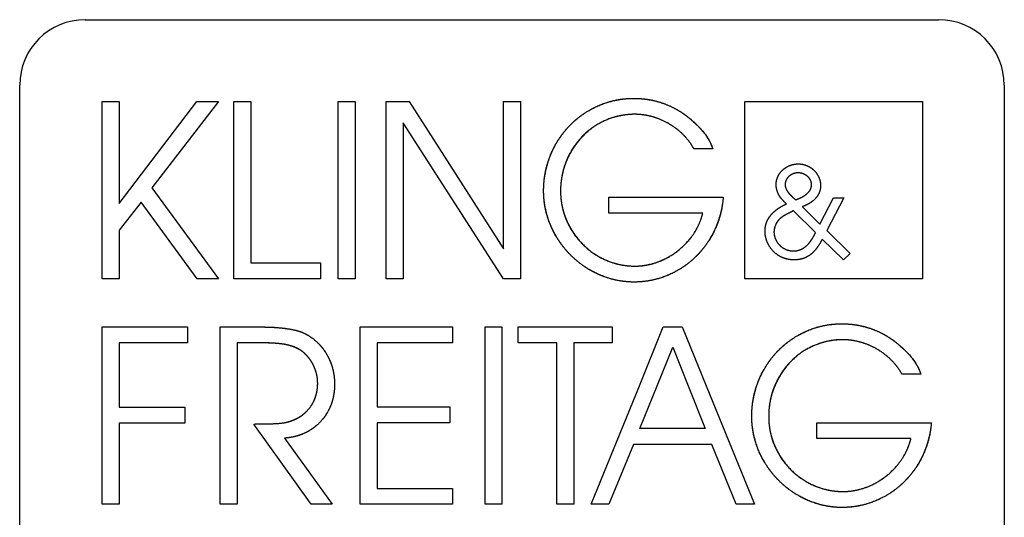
# Model space of a CAD drawing. Extents: x -55 to 3310, y -427 to 1727.
# Tile 6 of 10: x 987 to 1032, y 547 to 570. Entities that reach past the tile are written whole.
import ezdxf

# ---------------------------------------------------------------- set-up
doc = ezdxf.new("R2010")
doc.units = 0
doc.linetypes.add('Durchgehend', pattern=[0])
doc.layers.add('KF_PASSIO_SUB_15_FRONT', color=7, linetype='Durchgehend')

# ---------------------------------------------------------------- blocks, each defined once
blk = doc.blocks.new('KF_PASSIO_SUB_15_FRONT')
at = {"layer": 'KF_PASSIO_SUB_15_FRONT'}
for p, q in [((-240.75, -351.632), (-201.75, -351.632)), ((-243.75, -393.632), (-243.75, -354.632)), ((-198.75, -354.632), (-198.75, -393.632)), ((-239.978, -363.488), (-239.978, -355.377)), ((-239.978, -355.377), (-239.205, -355.377)), ((-239.978, -355.377), (-239.205, -355.377)), ((-239.978, -363.488), (-239.978, -355.377)), ((-239.205, -355.377), (-239.205, -360.035)), ((-239.205, -360.035), (-235.661, -355.377)), ((-239.205, -360.035), (-235.661, -355.377)), ((-239.205, -355.377), (-239.205, -360.035)), ((-234.668, -355.377), (-237.716, -359.328)), ((-234.668, -355.377), (-237.716, -359.328)), ((-235.661, -355.377), (-234.668, -355.377)), ((-235.661, -355.377), (-234.668, -355.377)), ((-233.964, -363.488), (-233.964, -355.377)), ((-233.964, -355.377), (-233.191, -355.377)), ((-233.964, -355.377), (-233.191, -355.377)), ((-233.964, -363.488), (-233.964, -355.377)), ((-233.191, -355.377), (-233.191, -362.758)), ((-233.191, -355.377), (-233.191, -362.758)), ((-229.198, -363.488), (-229.198, -355.377)), ((-229.198, -355.377), (-228.424, -355.377)), ((-229.198, -355.377), (-228.424, -355.377)), ((-229.198, -363.488), (-229.198, -355.377)), ((-228.424, -355.377), (-228.424, -363.488)), ((-228.424, -355.377), (-228.424, -363.488)), ((-226.993, -363.488), (-226.993, -355.377)), ((-226.993, -355.377), (-225.954, -355.377)), ((-226.993, -355.377), (-225.954, -355.377)), ((-226.993, -363.488), (-226.993, -355.377)), ((-225.954, -355.377), (-221.637, -362.114)), ((-225.954, -355.377), (-221.637, -362.114)), ((-221.637, -362.114), (-221.637, -355.377)), ((-221.637, -355.377), (-220.864, -355.377)), ((-221.637, -355.377), (-220.864, -355.377)), ((-221.637, -362.114), (-221.637, -355.377)), ((-220.864, -355.377), (-220.864, -363.488)), ((-220.864, -355.377), (-220.864, -363.488)), ((-210.601, -363.489), (-210.601, -355.374)), ((-210.601, -355.374), (-202.493, -355.374)), ((-210.601, -355.374), (-202.493, -355.374)), ((-210.601, -363.489), (-210.601, -355.374)), ((-202.493, -355.374), (-202.493, -363.489)), ((-202.493, -355.374), (-202.493, -363.489)), ((-221.637, -363.488), (-226.22, -356.35)), ((-226.22, -356.35), (-226.22, -363.488)), ((-226.22, -356.35), (-226.22, -363.488)), ((-221.637, -363.488), (-226.22, -356.35)), ((-212.069, -357.541), (-212.935, -357.541)), ((-212.069, -357.541), (-212.935, -357.541)), ((-237.716, -359.328), (-234.668, -363.488)), ((-237.716, -359.328), (-234.668, -363.488)), ((-238.2, -359.973), (-239.205, -361.262)), ((-238.2, -359.973), (-239.205, -361.262)), ((-235.638, -363.488), (-238.2, -359.973)), ((-235.638, -363.488), (-238.2, -359.973)), ((-216.826, -360.484), (-216.826, -359.755)), ((-216.826, -359.755), (-211.596, -359.755)), ((-216.826, -359.755), (-211.596, -359.755)), ((-216.826, -360.484), (-216.826, -359.755)), ((-208.283, -359.881), (-208.353, -359.818)), ((-207.173, -360.98), (-206.557, -359.786)), ((-206.08, -359.786), (-206.868, -361.279)), ((-206.557, -359.786), (-206.08, -359.786)), ((-208.403, -360.364), (-207.381, -361.361)), ((-207.978, -360.186), (-207.173, -360.98)), ((-212.531, -360.484), (-216.826, -360.484)), ((-212.531, -360.484), (-216.826, -360.484)), ((-239.205, -361.262), (-239.205, -363.488)), ((-239.205, -361.262), (-239.205, -363.488)), ((-206.868, -361.279), (-205.795, -362.327)), ((-206.099, -362.618), (-207.071, -361.666)), ((-205.795, -362.327), (-206.099, -362.618)), ((-233.191, -362.758), (-230.005, -362.758)), ((-233.191, -362.758), (-230.005, -362.758)), ((-230.005, -362.758), (-230.005, -363.488)), ((-230.005, -362.758), (-230.005, -363.488)), ((-239.205, -363.488), (-239.978, -363.488)), ((-239.205, -363.488), (-239.978, -363.488)), ((-234.668, -363.488), (-235.638, -363.488)), ((-234.668, -363.488), (-235.638, -363.488)), ((-230.005, -363.488), (-233.964, -363.488)), ((-230.005, -363.488), (-233.964, -363.488)), ((-228.424, -363.488), (-229.198, -363.488)), ((-228.424, -363.488), (-229.198, -363.488)), ((-226.22, -363.488), (-226.993, -363.488)), ((-226.22, -363.488), (-226.993, -363.488)), ((-220.864, -363.488), (-221.637, -363.488)), ((-220.864, -363.488), (-221.637, -363.488)), ((-202.493, -363.489), (-210.601, -363.489)), ((-202.493, -363.489), (-210.601, -363.489)), ((-239.975, -373.799), (-239.975, -365.688)), ((-239.975, -365.688), (-236.085, -365.688)), ((-239.975, -365.688), (-236.085, -365.688)), ((-239.975, -373.799), (-239.975, -365.688)), ((-236.085, -365.688), (-236.085, -366.417)), ((-236.085, -365.688), (-236.085, -366.417)), ((-234.586, -373.799), (-234.586, -365.688)), ((-234.586, -365.688), (-232.624, -365.688)), ((-234.586, -365.688), (-232.624, -365.688)), ((-234.586, -373.799), (-234.586, -365.688)), ((-228.182, -373.799), (-228.182, -365.688)), ((-228.182, -365.688), (-223.969, -365.688)), ((-228.182, -365.688), (-223.969, -365.688)), ((-228.182, -373.799), (-228.182, -365.688)), ((-223.969, -365.688), (-223.969, -366.417)), ((-223.969, -365.688), (-223.969, -366.417)), ((-222.483, -373.799), (-222.483, -365.688)), ((-222.483, -365.688), (-221.71, -365.688)), ((-222.483, -365.688), (-221.71, -365.688)), ((-222.483, -373.799), (-222.483, -365.688)), ((-221.71, -365.688), (-221.71, -373.799)), ((-221.71, -365.688), (-221.71, -373.799)), ((-220.972, -366.417), (-220.972, -365.688)), ((-220.972, -365.688), (-216.665, -365.688)), ((-220.972, -365.688), (-216.665, -365.688)), ((-220.972, -366.417), (-220.972, -365.688)), ((-216.665, -365.688), (-216.665, -366.417)), ((-216.665, -365.688), (-216.665, -366.417)), ((-215.426, -368.375), (-214.336, -365.688)), ((-215.426, -368.375), (-214.336, -365.688)), ((-214.336, -365.688), (-213.471, -365.688)), ((-214.336, -365.688), (-213.471, -365.688)), ((-213.471, -365.688), (-212.377, -368.375)), ((-213.471, -365.688), (-212.377, -368.375)), ((-236.085, -366.417), (-239.202, -366.417)), ((-239.202, -366.417), (-239.202, -369.36)), ((-239.202, -366.417), (-239.202, -369.36)), ((-236.085, -366.417), (-239.202, -366.417)), ((-232.462, -366.417), (-233.813, -366.417)), ((-233.813, -366.417), (-233.813, -373.799)), ((-233.813, -366.417), (-233.813, -373.799)), ((-232.462, -366.417), (-233.813, -366.417)), ((-223.969, -366.417), (-227.409, -366.417)), ((-227.409, -366.417), (-227.409, -369.336)), ((-227.409, -366.417), (-227.409, -369.336)), ((-223.969, -366.417), (-227.409, -366.417)), ((-219.205, -366.417), (-220.972, -366.417)), ((-219.205, -366.417), (-220.972, -366.417)), ((-219.205, -373.799), (-219.205, -366.417)), ((-219.205, -373.799), (-219.205, -366.417)), ((-216.665, -366.417), (-218.431, -366.417)), ((-218.431, -366.417), (-218.431, -373.799)), ((-218.431, -366.417), (-218.431, -373.799)), ((-216.665, -366.417), (-218.431, -366.417)), ((-214.614, -368.375), (-213.898, -366.612)), ((-214.614, -368.375), (-213.898, -366.612)), ((-213.898, -366.612), (-213.198, -368.375)), ((-213.898, -366.612), (-213.198, -368.375)), ((-202.558, -367.852), (-203.424, -367.852)), ((-202.558, -367.852), (-203.424, -367.852)), ((-217.626, -373.799), (-215.426, -368.375)), ((-217.626, -373.799), (-215.426, -368.375)), ((-215.41, -370.333), (-214.614, -368.375)), ((-215.41, -370.333), (-214.614, -368.375)), ((-213.198, -368.375), (-212.419, -370.333)), ((-213.198, -368.375), (-212.419, -370.333)), ((-212.377, -368.375), (-210.169, -373.799)), ((-212.377, -368.375), (-210.169, -373.799)), ((-239.202, -369.36), (-236.201, -369.36)), ((-239.202, -369.36), (-236.201, -369.36)), ((-236.201, -369.36), (-236.201, -370.09)), ((-236.201, -369.36), (-236.201, -370.09)), ((-227.409, -369.336), (-224.084, -369.336)), ((-227.409, -369.336), (-224.084, -369.336)), ((-224.084, -369.336), (-224.084, -370.065)), ((-224.084, -369.336), (-224.084, -370.065)), ((-236.201, -370.09), (-239.202, -370.09)), ((-239.202, -370.09), (-239.202, -373.799)), ((-239.202, -370.09), (-239.202, -373.799)), ((-236.201, -370.09), (-239.202, -370.09)), ((-230.431, -373.799), (-233.051, -370.126)), ((-230.431, -373.799), (-233.051, -370.126)), ((-227.409, -370.065), (-227.409, -373.069)), ((-224.084, -370.065), (-227.409, -370.065)), ((-224.084, -370.065), (-227.409, -370.065)), ((-227.409, -370.065), (-227.409, -373.069)), ((-212.419, -370.333), (-215.41, -370.333)), ((-212.419, -370.333), (-215.41, -370.333)), ((-207.314, -370.794), (-207.314, -370.065)), ((-207.314, -370.065), (-202.084, -370.065)), ((-207.314, -370.065), (-202.084, -370.065)), ((-207.314, -370.794), (-207.314, -370.065)), ((-231.643, -370.771), (-229.472, -373.799)), ((-231.643, -370.771), (-229.472, -373.799)), ((-203.019, -370.794), (-207.314, -370.794)), ((-203.019, -370.794), (-207.314, -370.794)), ((-215.699, -371.063), (-216.83, -373.799)), ((-215.699, -371.063), (-216.83, -373.799)), ((-212.12, -371.063), (-215.699, -371.063)), ((-212.12, -371.063), (-215.699, -371.063)), ((-211.011, -373.799), (-212.12, -371.063)), ((-211.011, -373.799), (-212.12, -371.063)), ((-227.409, -373.069), (-223.969, -373.069)), ((-227.409, -373.069), (-223.969, -373.069)), ((-223.969, -373.069), (-223.969, -373.799)), ((-223.969, -373.069), (-223.969, -373.799)), ((-239.202, -373.799), (-239.975, -373.799)), ((-239.202, -373.799), (-239.975, -373.799)), ((-233.813, -373.799), (-234.586, -373.799)), ((-233.813, -373.799), (-234.586, -373.799)), ((-229.472, -373.799), (-230.431, -373.799)), ((-229.472, -373.799), (-230.431, -373.799)), ((-223.969, -373.799), (-228.182, -373.799)), ((-223.969, -373.799), (-228.182, -373.799)), ((-221.71, -373.799), (-222.483, -373.799)), ((-221.71, -373.799), (-222.483, -373.799)), ((-218.431, -373.799), (-219.205, -373.799)), ((-218.431, -373.799), (-219.205, -373.799)), ((-216.83, -373.799), (-217.626, -373.799)), ((-216.83, -373.799), (-217.626, -373.799)), ((-210.169, -373.799), (-211.011, -373.799)), ((-210.169, -373.799), (-211.011, -373.799))]:
    blk.add_line(p, q, dxfattribs=at)
for centre, start, end in [((-240.75, -354.632), 90, 180), ((-201.75, -354.632), 0, 90)]:
    blk.add_arc(centre, 3, start, end, dxfattribs=at)
for points, knots in [([(-219.804, -359.463), (-219.804, -358.922), (-219.683, -358.187), (-219.323, -357.313), (-218.618, -356.438), (-217.77, -355.721), (-216.925, -355.354), (-216.214, -355.231), (-215.694, -355.231)], [0, 0, 0, 0, 0, 0.316594, 0.441109, 0.5649, 0.688525, 1, 1, 1, 1, 1]), ([(-219.804, -359.463), (-219.804, -358.933), (-219.687, -358.203), (-219.331, -357.327), (-218.625, -356.444), (-217.77, -355.72), (-216.919, -355.352), (-216.209, -355.231), (-215.694, -355.231)], [0, 0, 0, 0, 0, 0.315328, 0.440192, 0.564559, 0.688712, 1, 1, 1, 1, 1]), ([(-215.694, -355.231), (-215.468, -355.231), (-215.157, -355.253), (-214.767, -355.319), (-214.311, -355.461), (-213.871, -355.643), (-213.531, -355.841), (-213.28, -356.023), (-213.108, -356.167)], [0, 0, 0, 0, 0, 0.314308, 0.438591, 0.562527, 0.68665, 1, 1, 1, 1, 1]), ([(-215.694, -355.231), (-215.47, -355.231), (-215.159, -355.252), (-214.769, -355.319), (-214.312, -355.461), (-213.87, -355.644), (-213.529, -355.842), (-213.279, -356.024), (-213.108, -356.167)], [0, 0, 0, 0, 0, 0.313972, 0.438426, 0.562599, 0.686907, 1, 1, 1, 1, 1]), ([(-215.636, -355.96), (-216.069, -355.96), (-216.658, -356.061), (-217.357, -356.365), (-218.057, -356.958), (-218.636, -357.684), (-218.932, -358.41), (-219.031, -359.024), (-219.031, -359.475)], [0, 0, 0, 0, 0, 0.31142, 0.434802, 0.55836, 0.682772, 1, 1, 1, 1, 1]), ([(-215.636, -355.96), (-216.064, -355.96), (-216.653, -356.059), (-217.357, -356.363), (-218.062, -356.963), (-218.644, -357.696), (-218.936, -358.425), (-219.031, -359.033), (-219.031, -359.475)], [0, 0, 0, 0, 0, 0.311198, 0.435139, 0.559309, 0.684094, 1, 1, 1, 1, 1]), ([(-212.935, -357.541), (-213.053, -357.324), (-213.259, -357.037), (-213.586, -356.711), (-214.057, -356.392), (-214.568, -356.134), (-215.021, -356.004), (-215.381, -355.96), (-215.636, -355.96)], [0, 0, 0, 0, 0, 0.309468, 0.434739, 0.560565, 0.686503, 1, 1, 1, 1, 1]), ([(-212.935, -357.541), (-213.053, -357.324), (-213.26, -357.036), (-213.588, -356.709), (-214.06, -356.391), (-214.572, -356.133), (-215.024, -356.004), (-215.382, -355.96), (-215.636, -355.96)], [0, 0, 0, 0, 0, 0.309818, 0.43522, 0.561118, 0.687039, 1, 1, 1, 1, 1]), ([(-213.108, -356.167), (-212.976, -356.278), (-212.808, -356.43), (-212.617, -356.627), (-212.366, -356.941), (-212.234, -357.157), (-212.165, -357.29), (-212.069, -357.541)], [0, 0, 0, 0, 0, 0.364764, 0.501727, 0.633804, 1, 1, 1, 1, 1]), ([(-213.108, -356.167), (-212.86, -356.407), (-212.605, -356.552), (-212.16, -357.245), (-212.177, -357.29), (-212.069, -357.541)], [0, 0, 0, 0, 0, 0.545841, 1, 1, 1, 1, 1]), ([(-209.178, -359.17), (-209.178, -359.054), (-209.148, -358.892), (-209.058, -358.697), (-208.883, -358.5), (-208.669, -358.338), (-208.459, -358.256), (-208.286, -358.23), (-208.161, -358.23)], [0, 0, 0, 0, 0, 0.307538, 0.43174, 0.556841, 0.682751, 1, 1, 1, 1, 1]), ([(-208.753, -359.182), (-208.753, -359.113), (-208.736, -359.016), (-208.686, -358.9), (-208.585, -358.783), (-208.463, -358.687), (-208.341, -358.639), (-208.241, -358.624), (-208.169, -358.624)], [0, 0, 0, 0, 0, 0.309991, 0.434252, 0.558978, 0.684273, 1, 1, 1, 1, 1]), ([(-208.169, -358.624), (-208.134, -358.624), (-208.086, -358.627), (-208.024, -358.639), (-207.952, -358.664), (-207.901, -358.686), (-207.852, -358.714), (-207.805, -358.745), (-207.762, -358.78), (-207.723, -358.818), (-207.686, -358.862), (-207.654, -358.906), (-207.627, -358.953), (-207.606, -359.002), (-207.583, -359.074), (-207.568, -359.158), (-207.57, -359.167), (-207.573, -359.182)], [0, 0, 0, 0, 0, 0.151905, 0.212705, 0.27366, 0.334723, 0.395751, 0.456727, 0.51777, 0.578534, 0.638867, 0.698826, 0.760636, 0.825288, 0.885471, 1, 1, 1, 1, 1]), ([(-208.161, -358.23), (-208.038, -358.23), (-207.865, -358.258), (-207.655, -358.345), (-207.442, -358.517), (-207.266, -358.725), (-207.176, -358.93), (-207.147, -359.099), (-207.147, -359.22)], [0, 0, 0, 0, 0, 0.313559, 0.439073, 0.564434, 0.689417, 1, 1, 1, 1, 1]), ([(-215.671, -363.633), (-216.185, -363.633), (-216.893, -363.507), (-217.74, -363.134), (-218.598, -362.416), (-219.31, -361.549), (-219.679, -360.694), (-219.804, -359.981), (-219.804, -359.463)], [0, 0, 0, 0, 0, 0.312408, 0.436997, 0.561643, 0.686455, 1, 1, 1, 1, 1]), ([(-215.671, -363.633), (-216.179, -363.633), (-216.885, -363.509), (-217.736, -363.137), (-218.599, -362.415), (-219.314, -361.543), (-219.682, -360.685), (-219.804, -359.974), (-219.804, -359.463)], [0, 0, 0, 0, 0, 0.311916, 0.43685, 0.561931, 0.687065, 1, 1, 1, 1, 1]), ([(-219.031, -359.475), (-219.031, -359.906), (-218.929, -360.496), (-218.629, -361.201), (-218.047, -361.912), (-217.344, -362.499), (-216.647, -362.801), (-216.063, -362.904), (-215.636, -362.903)], [0, 0, 0, 0, 0, 0.314238, 0.438777, 0.563015, 0.687274, 1, 1, 1, 1, 1]), ([(-219.031, -359.475), (-219.031, -359.899), (-218.932, -360.488), (-218.634, -361.195), (-218.049, -361.911), (-217.341, -362.502), (-216.64, -362.804), (-216.057, -362.904), (-215.636, -362.903)], [0, 0, 0, 0, 0, 0.313483, 0.438384, 0.563126, 0.687791, 1, 1, 1, 1, 1]), ([(-208.962, -359.786), (-208.993, -359.746), (-209.033, -359.686), (-209.078, -359.602), (-209.12, -359.492), (-209.155, -359.381), (-209.172, -359.289), (-209.178, -359.218), (-209.178, -359.17)], [0, 0, 0, 0, 0, 0.311971, 0.438641, 0.565519, 0.691652, 1, 1, 1, 1, 1]), ([(-208.632, -359.513), (-208.65, -359.486), (-208.673, -359.448), (-208.699, -359.399), (-208.723, -359.34), (-208.741, -359.284), (-208.75, -359.24), (-208.753, -359.206), (-208.753, -359.182)], [0, 0, 0, 0, 0, 0.33191, 0.460116, 0.585161, 0.707021, 1, 1, 1, 1, 1]), ([(-207.573, -359.182), (-207.573, -359.25), (-207.59, -359.345), (-207.645, -359.461), (-207.754, -359.585), (-207.899, -359.707), (-208.05, -359.79), (-208.182, -359.845), (-208.283, -359.881)], [0, 0, 0, 0, 0, 0.284776, 0.402977, 0.525879, 0.654524, 1, 1, 1, 1, 1]), ([(-207.147, -359.22), (-207.145, -359.317), (-207.165, -359.453), (-207.229, -359.618), (-207.361, -359.798), (-207.532, -359.966), (-207.708, -360.076), (-207.862, -360.145), (-207.978, -360.186)], [0, 0, 0, 0, 0, 0.29806, 0.419269, 0.542936, 0.669723, 1, 1, 1, 1, 1]), ([(-211.596, -359.755), (-211.636, -360.262), (-211.798, -360.947), (-212.184, -361.749), (-212.885, -362.546), (-213.709, -363.194), (-214.512, -363.523), (-215.182, -363.633), (-215.671, -363.633)], [0, 0, 0, 0, 0, 0.316623, 0.441218, 0.565083, 0.68875, 1, 1, 1, 1, 1]), ([(-211.596, -359.755), (-211.635, -360.253), (-211.793, -360.932), (-212.176, -361.737), (-212.878, -362.541), (-213.708, -363.195), (-214.517, -363.525), (-215.187, -363.633), (-215.671, -363.633)], [0, 0, 0, 0, 0, 0.315387, 0.440293, 0.564693, 0.688858, 1, 1, 1, 1, 1]), ([(-209.686, -361.298), (-209.686, -361.178), (-209.663, -361.012), (-209.59, -360.808), (-209.439, -360.584), (-209.24, -360.371), (-209.032, -360.223), (-208.849, -360.123), (-208.708, -360.059)], [0, 0, 0, 0, 0, 0.298195, 0.418767, 0.541719, 0.668084, 1, 1, 1, 1, 1]), ([(-215.636, -362.903), (-215.308, -362.905), (-214.848, -362.835), (-214.279, -362.627), (-213.664, -362.22), (-213.121, -361.725), (-212.783, -361.227), (-212.606, -360.8), (-212.531, -360.484)], [0, 0, 0, 0, 0, 0.312285, 0.437871, 0.563539, 0.688899, 1, 1, 1, 1, 1]), ([(-215.636, -362.903), (-215.31, -362.905), (-214.851, -362.836), (-214.281, -362.628), (-213.664, -362.221), (-213.12, -361.724), (-212.782, -361.225), (-212.606, -360.798), (-212.531, -360.484)], [0, 0, 0, 0, 0, 0.311996, 0.437725, 0.56359, 0.689111, 1, 1, 1, 1, 1]), ([(-209.261, -361.349), (-209.261, -361.271), (-209.247, -361.161), (-209.203, -361.024), (-209.116, -360.871), (-209.005, -360.728), (-208.891, -360.629), (-208.79, -360.566), (-208.714, -360.529)], [0, 0, 0, 0, 0, 0.307131, 0.431131, 0.556029, 0.681867, 1, 1, 1, 1, 1]), ([(-208.372, -362.618), (-208.534, -362.619), (-208.76, -362.582), (-209.033, -362.467), (-209.308, -362.239), (-209.535, -361.962), (-209.649, -361.688), (-209.686, -361.461), (-209.686, -361.298)], [0, 0, 0, 0, 0, 0.31229, 0.437177, 0.562115, 0.687101, 1, 1, 1, 1, 1]), ([(-208.385, -362.225), (-208.491, -362.225), (-208.64, -362.2), (-208.821, -362.122), (-209.005, -361.969), (-209.157, -361.785), (-209.235, -361.604), (-209.261, -361.455), (-209.261, -361.349)], [0, 0, 0, 0, 0, 0.31188, 0.43725, 0.562797, 0.6882, 1, 1, 1, 1, 1]), ([(-207.629, -361.786), (-207.674, -361.852), (-207.742, -361.935), (-207.839, -362.029), (-207.969, -362.116), (-208.104, -362.183), (-208.222, -362.215), (-208.316, -362.225), (-208.385, -362.225)], [0, 0, 0, 0, 0, 0.324047, 0.44956, 0.573077, 0.695346, 1, 1, 1, 1, 1]), ([(-207.071, -361.666), (-207.144, -361.812), (-207.252, -361.999), (-207.406, -362.206), (-207.625, -362.398), (-207.855, -362.541), (-208.067, -362.604), (-208.242, -362.62), (-208.372, -362.618)], [0, 0, 0, 0, 0, 0.33302, 0.457886, 0.579023, 0.698382, 1, 1, 1, 1, 1]), ([(-210.292, -369.774), (-210.292, -369.233), (-210.171, -368.497), (-209.811, -367.624), (-209.107, -366.749), (-208.258, -366.032), (-207.414, -365.665), (-206.703, -365.542), (-206.183, -365.542)], [0, 0, 0, 0, 0, 0.316594, 0.441109, 0.5649, 0.688524, 1, 1, 1, 1, 1]), ([(-210.292, -369.774), (-210.292, -369.244), (-210.176, -368.514), (-209.819, -367.638), (-209.113, -366.755), (-208.258, -366.031), (-207.407, -365.662), (-206.697, -365.542), (-206.183, -365.542)], [0, 0, 0, 0, 0, 0.315328, 0.440192, 0.564559, 0.688712, 1, 1, 1, 1, 1]), ([(-206.183, -365.542), (-205.957, -365.542), (-205.645, -365.563), (-205.256, -365.63), (-204.8, -365.772), (-204.36, -365.954), (-204.019, -366.152), (-203.769, -366.334), (-203.597, -366.478)], [0, 0, 0, 0, 0, 0.314308, 0.438591, 0.562527, 0.68665, 1, 1, 1, 1, 1]), ([(-206.183, -365.542), (-205.958, -365.542), (-205.647, -365.563), (-205.257, -365.629), (-204.8, -365.772), (-204.358, -365.954), (-204.018, -366.153), (-203.768, -366.335), (-203.597, -366.478)], [0, 0, 0, 0, 0, 0.313972, 0.438426, 0.562599, 0.686907, 1, 1, 1, 1, 1]), ([(-230.869, -365.919), (-230.654, -366.011), (-230.374, -366.175), (-230.059, -366.444), (-229.758, -366.848), (-229.514, -367.302), (-229.396, -367.719), (-229.357, -368.063), (-229.357, -368.315)], [0, 0, 0, 0, 0, 0.309412, 0.432598, 0.556248, 0.681032, 1, 1, 1, 1, 1]), ([(-230.869, -365.919), (-230.655, -366.011), (-230.374, -366.175), (-230.056, -366.446), (-229.754, -366.854), (-229.511, -367.31), (-229.394, -367.727), (-229.357, -368.067), (-229.357, -368.315)], [0, 0, 0, 0, 0, 0.309818, 0.433475, 0.557552, 0.682506, 1, 1, 1, 1, 1]), ([(-206.125, -366.271), (-206.557, -366.271), (-207.147, -366.372), (-207.845, -366.675), (-208.545, -367.269), (-209.125, -367.995), (-209.42, -368.721), (-209.519, -369.334), (-209.519, -369.786)], [0, 0, 0, 0, 0, 0.31142, 0.434802, 0.55836, 0.682772, 1, 1, 1, 1, 1]), ([(-206.125, -366.271), (-206.552, -366.271), (-207.141, -366.37), (-207.845, -366.674), (-208.551, -367.274), (-209.132, -368.007), (-209.424, -368.736), (-209.519, -369.343), (-209.519, -369.786)], [0, 0, 0, 0, 0, 0.311198, 0.435139, 0.559309, 0.684094, 1, 1, 1, 1, 1]), ([(-203.424, -367.852), (-203.542, -367.635), (-203.748, -367.348), (-204.074, -367.021), (-204.545, -366.703), (-205.057, -366.445), (-205.51, -366.315), (-205.869, -366.271), (-206.125, -366.271)], [0, 0, 0, 0, 0, 0.309468, 0.434738, 0.560564, 0.686502, 1, 1, 1, 1, 1]), ([(-203.424, -367.852), (-203.542, -367.635), (-203.748, -367.347), (-204.076, -367.02), (-204.548, -366.701), (-205.06, -366.443), (-205.512, -366.315), (-205.871, -366.271), (-206.125, -366.271)], [0, 0, 0, 0, 0, 0.309818, 0.43522, 0.561118, 0.687038, 1, 1, 1, 1, 1]), ([(-230.962, -366.722), (-231.043, -366.675), (-231.16, -366.617), (-231.325, -366.556), (-231.641, -366.477), (-231.897, -366.445), (-232.079, -366.432), (-232.462, -366.417)], [0, 0, 0, 0, 0, 0.304529, 0.431553, 0.564328, 1, 1, 1, 1, 1]), ([(-230.131, -368.254), (-230.131, -368.112), (-230.153, -367.91), (-230.221, -367.656), (-230.357, -367.367), (-230.524, -367.1), (-230.696, -366.912), (-230.847, -366.792), (-230.962, -366.722)], [0, 0, 0, 0, 0, 0.314733, 0.44112, 0.567188, 0.692375, 1, 1, 1, 1, 1]), ([(-230.131, -368.254), (-230.131, -368.112), (-230.153, -367.912), (-230.22, -367.659), (-230.356, -367.369), (-230.523, -367.102), (-230.695, -366.913), (-230.846, -366.792), (-230.962, -366.722)], [0, 0, 0, 0, 0, 0.314064, 0.440378, 0.566488, 0.691814, 1, 1, 1, 1, 1]), ([(-203.597, -366.478), (-203.464, -366.589), (-203.296, -366.741), (-203.105, -366.938), (-202.855, -367.251), (-202.723, -367.467), (-202.653, -367.601), (-202.558, -367.852)], [0, 0, 0, 0, 0, 0.364766, 0.501728, 0.633806, 1, 1, 1, 1, 1]), ([(-203.597, -366.478), (-203.348, -366.718), (-203.093, -366.863), (-202.648, -367.556), (-202.666, -367.601), (-202.558, -367.852)], [0, 0, 0, 0, 0, 0.545846, 1, 1, 1, 1, 1]), ([(-229.358, -368.375), (-229.364, -368.678), (-229.432, -369.086), (-229.626, -369.566), (-230.006, -370.049), (-230.469, -370.451), (-230.938, -370.666), (-231.341, -370.752), (-231.643, -370.771)], [0, 0, 0, 0, 0, 0.315678, 0.439017, 0.561724, 0.684933, 1, 1, 1, 1, 1]), ([(-229.358, -368.375), (-229.364, -368.673), (-229.43, -369.078), (-229.623, -369.562), (-230.005, -370.049), (-230.474, -370.454), (-230.946, -370.669), (-231.347, -370.752), (-231.643, -370.771)], [0, 0, 0, 0, 0, 0.314806, 0.438671, 0.562078, 0.685817, 1, 1, 1, 1, 1]), ([(-231.273, -369.956), (-231.117, -369.898), (-230.913, -369.793), (-230.683, -369.618), (-230.46, -369.353), (-230.277, -369.054), (-230.182, -368.776), (-230.143, -368.546), (-230.134, -368.375)], [0, 0, 0, 0, 0, 0.313098, 0.436439, 0.559627, 0.683568, 1, 1, 1, 1, 1]), ([(-231.273, -369.956), (-231.119, -369.898), (-230.916, -369.794), (-230.684, -369.62), (-230.46, -369.352), (-230.276, -369.052), (-230.181, -368.773), (-230.143, -368.543), (-230.134, -368.375)], [0, 0, 0, 0, 0, 0.31258, 0.436291, 0.55995, 0.684232, 1, 1, 1, 1, 1]), ([(-206.16, -373.944), (-206.674, -373.944), (-207.382, -373.818), (-208.229, -373.445), (-209.086, -372.726), (-209.798, -371.86), (-210.167, -371.005), (-210.293, -370.292), (-210.292, -369.774)], [0, 0, 0, 0, 0, 0.312408, 0.436997, 0.561643, 0.686455, 1, 1, 1, 1, 1]), ([(-206.16, -373.944), (-206.668, -373.944), (-207.374, -373.82), (-208.224, -373.448), (-209.087, -372.726), (-209.802, -371.854), (-210.17, -370.996), (-210.293, -370.285), (-210.292, -369.774)], [0, 0, 0, 0, 0, 0.311916, 0.43685, 0.561931, 0.687065, 1, 1, 1, 1, 1]), ([(-209.519, -369.786), (-209.519, -370.217), (-209.418, -370.807), (-209.118, -371.512), (-208.536, -372.223), (-207.833, -372.81), (-207.136, -373.112), (-206.551, -373.214), (-206.125, -373.214)], [0, 0, 0, 0, 0, 0.314238, 0.438777, 0.563014, 0.687274, 1, 1, 1, 1, 1]), ([(-209.519, -369.786), (-209.519, -370.21), (-209.421, -370.798), (-209.122, -371.506), (-208.537, -372.222), (-207.829, -372.812), (-207.129, -373.115), (-206.546, -373.214), (-206.125, -373.214)], [0, 0, 0, 0, 0, 0.313483, 0.438384, 0.563126, 0.687791, 1, 1, 1, 1, 1]), ([(-202.084, -370.065), (-202.124, -370.573), (-202.286, -371.257), (-202.673, -372.06), (-203.373, -372.857), (-204.197, -373.505), (-205, -373.834), (-205.671, -373.944), (-206.16, -373.944)], [0, 0, 0, 0, 0, 0.316623, 0.441217, 0.565083, 0.688749, 1, 1, 1, 1, 1]), ([(-202.084, -370.065), (-202.123, -370.564), (-202.281, -371.243), (-202.664, -372.048), (-203.367, -372.851), (-204.197, -373.506), (-205.005, -373.836), (-205.675, -373.944), (-206.16, -373.944)], [0, 0, 0, 0, 0, 0.315387, 0.440292, 0.564692, 0.688857, 1, 1, 1, 1, 1]), ([(-206.125, -373.214), (-205.797, -373.216), (-205.337, -373.146), (-204.768, -372.938), (-204.153, -372.531), (-203.609, -372.036), (-203.271, -371.538), (-203.095, -371.111), (-203.019, -370.794)], [0, 0, 0, 0, 0, 0.312289, 0.437874, 0.56354, 0.688897, 1, 1, 1, 1, 1]), ([(-206.125, -373.214), (-205.799, -373.216), (-205.339, -373.146), (-204.77, -372.939), (-204.153, -372.532), (-203.608, -372.035), (-203.27, -371.536), (-203.094, -371.109), (-203.019, -370.794)], [0, 0, 0, 0, 0, 0.311999, 0.437727, 0.56359, 0.689109, 1, 1, 1, 1, 1])]:
    blk.add_open_spline(points, degree=4, knots=knots, dxfattribs=at)
for points, degree in [([(-208.353, -359.818), (-208.464, -359.712), (-208.538, -359.645), (-208.579, -359.596), (-208.632, -359.513)], 4), ([(-208.708, -360.059), (-208.854, -359.916), (-208.962, -359.786)], 2), ([(-208.714, -360.529), (-208.617, -360.484), (-208.522, -360.436), (-208.44, -360.396), (-208.403, -360.364)], 4), ([(-207.381, -361.361), (-207.443, -361.487), (-207.501, -361.595), (-207.561, -361.692), (-207.629, -361.786)], 4), ([(-232.624, -365.688), (-232.087, -365.693), (-231.602, -365.732), (-231.178, -365.805), (-230.869, -365.919)], 4), ([(-232.624, -365.688), (-232.113, -365.692), (-231.638, -365.728), (-231.2, -365.796), (-230.869, -365.919)], 4), ([(-230.962, -366.722), (-231.233, -366.558), (-231.603, -366.466), (-231.853, -366.435), (-232.462, -366.417)], 4), ([(-230.134, -368.375), (-230.13, -368.315), (-230.131, -368.254)], 2), ([(-230.134, -368.375), (-230.13, -368.315), (-230.131, -368.254)], 2), ([(-229.357, -368.315), (-229.357, -368.345), (-229.358, -368.375)], 2), ([(-229.357, -368.315), (-229.357, -368.345), (-229.358, -368.375)], 2), ([(-233.051, -370.126), (-232.349, -370.121), (-231.815, -370.114), (-231.586, -370.084), (-231.273, -369.956)], 4), ([(-233.051, -370.126), (-232.4, -370.12), (-231.875, -370.116), (-231.603, -370.094), (-231.273, -369.956)], 4)]:
    blk.add_open_spline(points, degree=degree, dxfattribs=at)

msp = doc.modelspace()

# ---------------------------------------------------------------- block references
at = {"layer": 'KF_PASSIO_SUB_15_FRONT'}
msp.add_blockref('KF_PASSIO_SUB_15_FRONT', (1230.283, 921.763), dxfattribs=at)

doc.saveas('drawing.dxf')
